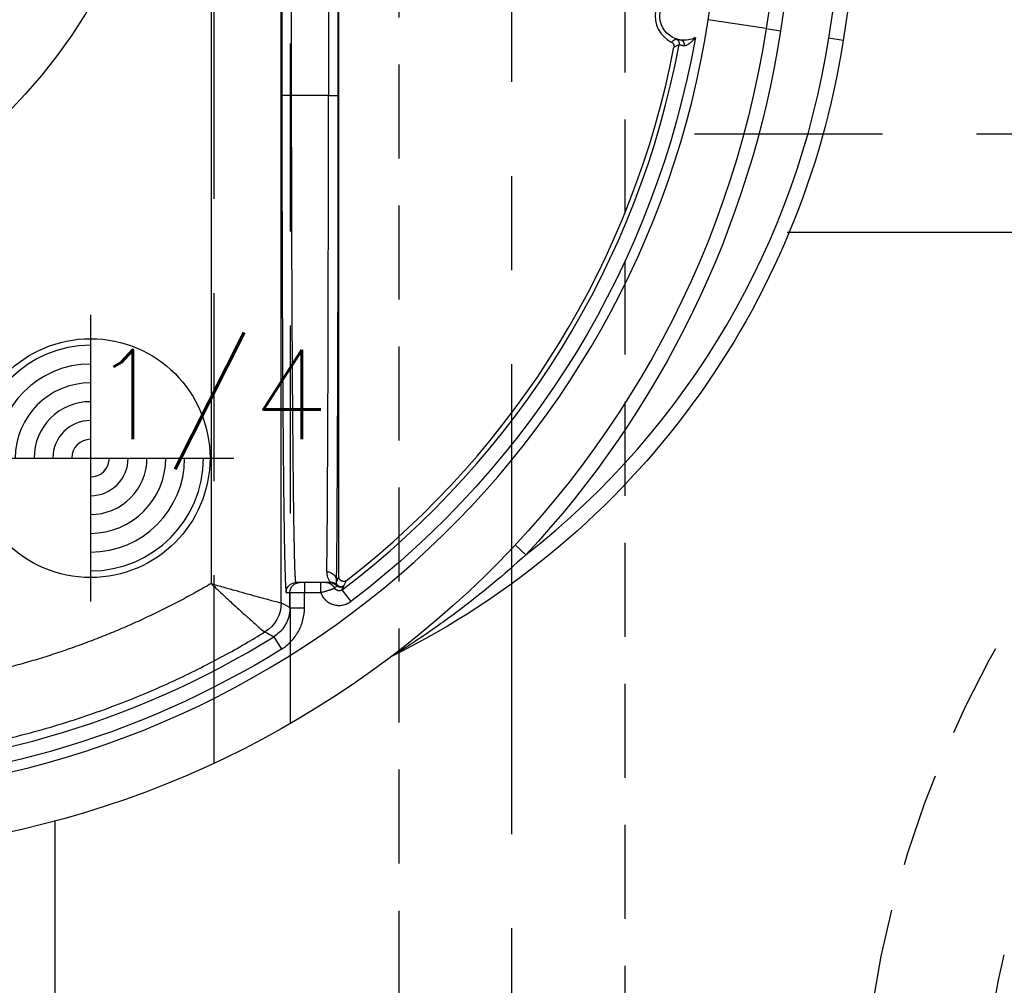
# Model space of a CAD drawing. Extents: x 2651 to 7771, y -1163 to 1075.
# Tile 62 of 256: x 4121 to 4147, y 23 to 48. Entities that reach past the tile are written whole.
import ezdxf

# ---------------------------------------------------------------- set-up
doc = ezdxf.new("R2010")
doc.units = 0
doc.header["$LTSCALE"] = 10
for name, pattern in [('CENTER', [2, 1.25, -0.25, 0.25, -0.25]), ('CNSHID', [4, 3, -1]), ('DASHED', [0.75, 0.5, -0.25]), ('HIDDEN', [0.375, 0.25, -0.125])]:
    doc.linetypes.add(name, pattern=pattern)
doc.layers.get('0').update_dxf_attribs({"linetype": 'CONTINUOUS'})
doc.layers.get('Defpoints').update_dxf_attribs({"linetype": 'CONTINUOUS'})
for name, color, linetype in [('1', 7, 'CONTINUOUS'), ('111', 7, 'CONTINUOUS'), ('COOL', 150, 'HIDDEN'), ('DIM', 3, 'CONTINUOUS'), ('HIDDEN', 6, 'HIDDEN'), ('PART', 7, 'CONTINUOUS'), ('PIN', 3, 'CONTINUOUS'), ('WL1-HL', 4, 'CNSHID')]:
    doc.layers.add(name, color=color, linetype=linetype)
doc.styles.get("Standard").update_dxf_attribs({"font": 'romans.shx'})
doc.dimstyles.new('MM& INCH5', dxfattribs={"dimtxt": 5, "dimasz": 2.5, "dimexe": 1, "dimexo": 0.5, "dimtad": 0, "dimrnd": 1.38778e-17, "dimzin": 9, "dimdsep": 46, "dimtxsty": 'Standard', "dimblk": 'CLOSED', "dimcen": 0, "dimclrd": 3, "dimclre": 3, "dimclrt": 3, "dimazin": 2, "dimtfac": 0.75, "dimtofl": 0, "dimtmove": 0, "dimatfit": 3, "dimfxl": 0, "dimtolj": 1, "dimarcsym": 0})

# ---------------------------------------------------------------- blocks, each defined once
blk = doc.blocks.new('DSD')
at = {"layer": '1', "color": 6, "linetype": 'DASHED'}
for p, q in [((499.908, 459.883), (499.908, 509.019)), ((501.927, 509.019), (501.927, 460.933)), ((501.71, 477.638), (501.705, 477.638)), ((501.922, 464.017), (501.922, 464.425))]:
    blk.add_line(p, q, dxfattribs=at)
at = {"layer": '1', "color": 252, "linetype": 'Continuous'}
for p, q in [((501.692, 464.145), (501.692, 508.531)), ((499.831, 508.003), (499.831, 464.659)), ((501.71, 495.113), (501.71, 477.638)), ((501.969, 477.638), (501.969, 495.113)), ((502.947, 495.113), (502.947, 477.638)), ((503.206, 477.638), (503.206, 495.113)), ((514.577, 479.412), (513.04, 479.65)), ((514.577, 479.412), (514.961, 479.353)), ((516.625, 479.096), (516.241, 479.155)), ((501.969, 477.638), (501.71, 477.638)), ((502.947, 477.638), (501.969, 477.638)), ((502.947, 477.638), (503.206, 477.638)), ((507.907, 465.686), (508.191, 465.421)), ((502.312, 464.684), (502.312, 464.425)), ((502.739, 464.684), (502.739, 464.425)), ((502.997, 464.684), (502.997, 464.684)), ((503.307, 464.492), (503.542, 464.182)), ((501.825, 464.425), (501.923, 464.425)), ((501.923, 464.425), (501.923, 464.016)), ((501.923, 464.425), (502.312, 464.425)), ((502.312, 464.425), (502.739, 464.425)), ((502.312, 464.016), (502.312, 464.425)), ((501.923, 464.016), (502.312, 464.016)), ((501.496, 463.246), (501.701, 462.916))]:
    blk.add_line(p, q, dxfattribs=at)
at = {"layer": '1', "color": 7, "linetype": 'Continuous'}
for p, q in [((503.222, 464.844), (503.222, 508.076)), ((502.182, 464.684), (502.084, 464.684)), ((502.312, 464.684), (502.182, 464.684)), ((502.739, 464.684), (502.312, 464.684)), ((503.184, 464.604), (503.184, 464.604))]:
    blk.add_line(p, q, dxfattribs=at)
at = {"layer": '1', "color": 252, "linetype": 'Continuous', "extrusion": (0, 0, -1)}
for centre, radius, start, end in [((-258.538, 518.994), 259.469, 171.21206, 188.78794), ((-488.973, 483.37), 26.297, 188.7879, 223.0455), ((-488.973, 483.37), 24.093, 190.0333, 232.7905), ((-488.973, 483.37), 24.091, 238.1066, 270)]:
    blk.add_arc(centre, radius, start, end, dxfattribs=at)
at = {"layer": '1', "color": 252, "linetype": 'Continuous'}
for centre, radius, start, end in [((258.538, 518.994), 260.764, 351.21206, 8.78754), ((258.538, 518.994), 257.526, 351.21206, 8.78794), ((488.973, 483.37), 24.354, 270, 351.2121), ((494.862, 482.46), 21.633, 308.0345, 351.2121), ((488.973, 483.37), 23.704, 307.2095, 349.3511), ((488.973, 483.37), 23.702, 270, 301.8934)]:
    blk.add_arc(centre, radius, start, end, dxfattribs=at)
at = {"layer": '1', "color": 7, "linetype": 'Continuous', "extrusion": (0, 0, -1)}
for centre, radius, start, end in [((-258.538, 518.994), 261.153, 171.21206, 188.78794), ((-258.538, 518.994), 259.08, 171.21206, 188.78794), ((-512.4, 479.749), 0.648, 276.418, 102.0087), ((-488.973, 483.37), 25.908, 188.7879, 270), ((-494.862, 482.46), 22.022, 188.7879, 243.6342), ((-512.4, 479.749), 0.648, 242.7301, 276.418)]:
    blk.add_arc(centre, radius, start, end, dxfattribs=at)
at = {"layer": '1', "color": 7, "linetype": 'Continuous'}
for centre, radius, start, end in [((512.4, 479.749), 0.772, 97.6644, 243.8079), ((488.973, 483.37), 23.581, 307.8157, 349.1097), ((504.814, 462.381), 0.389, 116.3658, 127.0428)]:
    blk.add_arc(centre, radius, start, end, dxfattribs=at)
at = {"layer": '1', "color": 110, "linetype": 'Continuous'}
blk.add_arc((488.973, 483.37), 24.354, 270, 351.2121, dxfattribs=at)
at = {"layer": '1', "color": 252, "linetype": 'Continuous', "extrusion": (0, 0, -1)}
for centre, major_axis, ratio, start_param, end_param in [((512.141, 479.014), (-0.065, 0.112), 0.999983, 0.861915, 2.279678), ((502.902, 464.719), (-0.259, 0.005), 0.977776, 1.550897, 3.120779), ((502.084, 464.425), (0, 0.259), 0.999962, 4.712389, 6.283185), ((502.182, 464.425), (0, 0.259), 0.999962, 4.712389, 6.283185), ((502.879, 464.425), (0, 0.259), 0.999963, 0, 1.118997), ((502.984, 464.425), (0, 0.259), 0.999925, 0, 0.841069), ((502.991, 464.441), (-0.218, -0.14), 0.998355, 2.140409, 2.981371), ((502.997, 464.425), (0, 0.259), 0.999931, 0, 0.807195), ((502.997, 464.425), (-0.005, 0.259), 0.999933, 0.01791, 0.825023), ((503.273, 464.684), (-0.116, 0.057), 0.999951, 3.600398, 5.094617), ((503.278, 464.694), (-0.118, 0.053), 0.999958, 3.638367, 5.099043), ((500.785, 464.145), (0.443, 0.791), 0.99995, 1.060893, 2.0807), ((500.785, 464.145), (0.118, -0.899), 0.999771, 4.842966, 5.862766)]:
    blk.add_ellipse(centre, major_axis=major_axis, ratio=ratio, start_param=start_param, end_param=end_param, dxfattribs=at)
at = {"layer": '1', "color": 7, "linetype": 'Continuous', "extrusion": (0, 0, -1)}
for centre, major_axis, ratio, start_param, end_param in [((512.313, 478.976), (-0.014, -0.129), 0.659067, 3.147394, 4.763783), ((503.281, 464.7), (-0.116, 0.057), 0.999951, 3.600067, 5.09439)]:
    blk.add_ellipse(centre, major_axis=major_axis, ratio=ratio, start_param=start_param, end_param=end_param, dxfattribs=at)
at = {"layer": '1', "color": 7, "linetype": 'Continuous'}
blk.add_ellipse((502.89, 477.638), major_axis=(0, 12.954), ratio=0.004451, start_param=3.352768, end_param=4.712389, dxfattribs=at)
at = {"layer": '1', "color": 252, "linetype": 'Continuous'}
blk.add_ellipse((503.149, 477.638), major_axis=(0, 13.213), ratio=0.004363, start_param=3.352768, end_param=4.712389, dxfattribs=at)
for points, degree in [([(512.184, 479.136), (512.143, 479.107), (512.102, 479.081), (512.06, 479.056)], 3), ([(512.13, 478.915), (512.153, 478.927), (512.199, 478.951), (512.245, 478.977), (512.269, 478.99)], 3), ([(503.222, 464.844), (503.202, 464.802), (503.181, 464.76), (503.161, 464.719)], 3), ([(503.36, 464.597), (503.384, 464.645), (503.407, 464.693), (503.431, 464.741)], 3), ([(503.307, 464.492), (503.322, 464.522), (503.337, 464.551), (503.352, 464.581)], 3), ([(503.352, 464.581), (503.357, 464.591)], 1), ([(503.357, 464.591), (503.36, 464.597)], 1), ([(501.923, 464.016), (501.846, 464.059), (501.769, 464.102), (501.692, 464.145)], 3)]:
    blk.add_open_spline(points, degree=degree, dxfattribs=at)
at = {"layer": '1', "color": 7, "linetype": 'Continuous'}
for points, knots in [([(512.328, 479.105), (512.316, 479.106), (512.304, 479.108), (512.288, 479.11), (512.283, 479.111), (512.274, 479.113), (512.269, 479.114), (512.255, 479.117), (512.239, 479.121), (512.225, 479.124), (512.221, 479.128), (512.215, 479.125), (512.212, 479.13), (512.206, 479.128), (512.203, 479.132), (512.19, 479.13), (512.194, 479.137), (512.18, 479.135), (512.185, 479.137)], [0, 0, 0, 0, 0.125, 0.125, 0.1875, 0.1875, 0.25, 0.25, 0.375, 0.5, 0.5, 0.5625, 0.5625, 0.625, 0.625, 0.75, 0.875, 1, 1, 1, 1]), ([(512.396, 478.961), (512.401, 478.96), (512.406, 478.96), (512.41, 478.96), (512.415, 478.961), (512.424, 478.962), (512.43, 478.963), (512.444, 478.967), (512.451, 478.969), (512.461, 478.973), (512.465, 478.975), (512.471, 478.978), (512.476, 478.98), (512.492, 478.988), (512.506, 478.996), (512.526, 479.009), (512.536, 479.016), (512.546, 479.023), (512.552, 479.028), (512.556, 479.03), (512.571, 479.043), (512.584, 479.053), (512.608, 479.075), (512.62, 479.087), (512.643, 479.11), (512.654, 479.122), (512.671, 479.141), (512.676, 479.147), (512.683, 479.156), (512.686, 479.159), (512.689, 479.163), (512.692, 479.167), (512.695, 479.17), (512.698, 479.174)], [0, 0, 0, 0, 0.03125, 0.03125, 0.0625, 0.0625, 0.125, 0.125, 0.1875, 0.1875, 0.21875, 0.21875, 0.25, 0.25, 0.375, 0.375, 0.4375, 0.46875, 0.46875, 0.5, 0.5, 0.625, 0.625, 0.75, 0.75, 0.875, 0.875, 0.9375, 0.9375, 0.96875, 0.984375, 0.984375, 1, 1, 1, 1]), ([(512.06, 479.056), (512.066, 479.053), (512.078, 479.046), (512.089, 479.037), (512.096, 479.029), (512.099, 479.026), (512.103, 479.021), (512.11, 479.013), (512.115, 479.004), (512.12, 478.995), (512.122, 478.991), (512.124, 478.985), (512.127, 478.975), (512.13, 478.964), (512.131, 478.954), (512.132, 478.95), (512.132, 478.943), (512.132, 478.933), (512.131, 478.922), (512.13, 478.915)], [0, 0, 0, 0, 0.125, 0.25, 0.25, 0.3125, 0.3125, 0.375, 0.5, 0.5, 0.5625, 0.5625, 0.625, 0.75, 0.75, 0.8125, 0.8125, 0.875, 1, 1, 1, 1]), ([(512.269, 478.991), (512.273, 478.99), (512.277, 478.987), (512.282, 478.986), (512.286, 478.984), (512.291, 478.983), (512.295, 478.981), (512.3, 478.98), (512.304, 478.978), (512.32, 478.974), (512.334, 478.97), (512.341, 478.969), (512.345, 478.968), (512.35, 478.967), (512.355, 478.966), (512.359, 478.965), (512.373, 478.963), (512.387, 478.961), (512.397, 478.961)], [0, 0, 0, 0, 0.125, 0.25, 0.375, 0.375, 0.4375, 0.4375, 0.5, 0.625, 0.75, 0.75, 0.78125, 0.78125, 0.8125, 0.8125, 0.875, 1, 1, 1, 1]), ([(502.902, 464.972), (502.901, 464.954), (502.902, 464.936), (502.906, 464.903), (502.908, 464.887), (502.918, 464.842), (502.928, 464.816), (502.943, 464.782), (502.948, 464.771), (502.956, 464.757), (502.958, 464.752), (502.963, 464.744), (502.97, 464.731), (502.977, 464.721), (502.985, 464.709), (502.989, 464.704), (502.991, 464.699)], [0, 0, 0, 0, 0.125, 0.125, 0.25, 0.25, 0.5, 0.5, 0.625, 0.625, 0.6875, 0.6875, 0.75, 0.875, 0.875, 1, 1, 1, 1]), ([(503.184, 464.614), (503.183, 464.618), (503.181, 464.622), (503.176, 464.635), (503.173, 464.643), (503.167, 464.66), (503.164, 464.67), (503.162, 464.687), (503.161, 464.693), (503.16, 464.705), (503.16, 464.712), (503.161, 464.719)], [0, 0, 0, 0, 0.25, 0.25, 0.5, 0.5, 0.75, 0.75, 0.875, 0.875, 1, 1, 1, 1]), ([(503.431, 464.741), (503.426, 464.738), (503.416, 464.731), (503.406, 464.726), (503.398, 464.723), (503.394, 464.721), (503.389, 464.719), (503.38, 464.717), (503.371, 464.715), (503.363, 464.715), (503.358, 464.714), (503.353, 464.714), (503.349, 464.714), (503.341, 464.714), (503.329, 464.716), (503.317, 464.719), (503.309, 464.721), (503.305, 464.723), (503.3, 464.725), (503.292, 464.728), (503.284, 464.733), (503.277, 464.738), (503.274, 464.74), (503.27, 464.743), (503.266, 464.746), (503.26, 464.752), (503.252, 464.76), (503.245, 464.77), (503.241, 464.777), (503.238, 464.781), (503.236, 464.786), (503.232, 464.794), (503.229, 464.802), (503.226, 464.814), (503.224, 464.82), (503.223, 464.832), (503.222, 464.838), (503.222, 464.844)], [0, 0, 0, 0, 0.0625, 0.125, 0.125, 0.15625, 0.15625, 0.1875, 0.25, 0.25, 0.28125, 0.28125, 0.3125, 0.3125, 0.375, 0.4375, 0.4375, 0.46875, 0.46875, 0.5, 0.5625, 0.5625, 0.59375, 0.59375, 0.625, 0.625, 0.6875, 0.75, 0.75, 0.78125, 0.78125, 0.8125, 0.875, 0.875, 0.9375, 0.9375, 1, 1, 1, 1]), ([(502.88, 464.684), (502.876, 464.684), (502.864, 464.684), (502.842, 464.684), (502.822, 464.684), (502.782, 464.684), (502.766, 464.684), (502.748, 464.684), (502.739, 464.684)], [0, 0, 0, 0, 0.1875, 0.375, 0.5, 0.625, 0.875, 1, 1, 1, 1]), ([(502.739, 464.425), (502.746, 464.427), (502.752, 464.428), (502.764, 464.431), (502.783, 464.435), (502.813, 464.442), (502.837, 464.448), (502.854, 464.453), (502.86, 464.455), (502.872, 464.458), (502.878, 464.459), (502.906, 464.467), (502.928, 464.473), (502.958, 464.482), (502.967, 464.486), (502.982, 464.49), (502.986, 464.492), (502.995, 464.495), (503, 464.496), (503.013, 464.5), (503.021, 464.503), (503.032, 464.507), (503.036, 464.509), (503.043, 464.511), (503.047, 464.513), (503.063, 464.519), (503.075, 464.523), (503.085, 464.527), (503.089, 464.529), (503.094, 464.531), (503.098, 464.532), (503.106, 464.535), (503.112, 464.538)], [0, 0, 0, 0, 0.03125, 0.03125, 0.0625, 0.125, 0.1875, 0.1875, 0.21875, 0.21875, 0.25, 0.25, 0.375, 0.375, 0.4375, 0.4375, 0.46875, 0.46875, 0.5, 0.5, 0.5625, 0.5625, 0.59375, 0.59375, 0.625, 0.625, 0.75, 0.75, 0.78125, 0.78125, 0.8125, 1, 1, 1, 1]), ([(502.984, 464.684), (502.973, 464.684), (502.963, 464.684), (502.945, 464.684), (502.936, 464.684), (502.91, 464.684), (502.894, 464.684), (502.879, 464.684)], [0, 0, 0, 0, 0.25, 0.25, 0.5, 0.5, 1, 1, 1, 1]), ([(503.112, 464.538), (503.122, 464.548), (503.132, 464.558), (503.154, 464.578), (503.165, 464.588), (503.177, 464.598)], [0, 0, 0, 0, 0.5, 0.5, 1, 1, 1, 1]), ([(503.307, 464.492), (503.3, 464.486), (503.292, 464.481), (503.279, 464.475), (503.274, 464.473), (503.265, 464.47), (503.26, 464.469), (503.246, 464.466), (503.237, 464.465), (503.227, 464.465), (503.222, 464.465), (503.218, 464.466), (503.211, 464.467), (503.199, 464.469), (503.19, 464.471), (503.185, 464.473), (503.181, 464.475), (503.176, 464.477), (503.165, 464.481), (503.155, 464.488), (503.148, 464.494), (503.144, 464.497), (503.141, 464.5), (503.135, 464.505), (503.128, 464.514), (503.122, 464.522), (503.119, 464.526), (503.112, 464.538)], [0, 0, 0, 0, 0.125, 0.125, 0.1875, 0.1875, 0.25, 0.25, 0.375, 0.375, 0.40625, 0.40625, 0.4375, 0.5, 0.5625, 0.5625, 0.59375, 0.59375, 0.625, 0.75, 0.75, 0.78125, 0.78125, 0.8125, 0.875, 0.9375, 1, 1, 1, 1])]:
    blk.add_open_spline(points, degree=3, knots=knots, dxfattribs=at)
at = {"layer": '1', "color": 252, "linetype": 'Continuous'}
blk.add_rational_spline([(501.71, 477.638), (501.71, 469.898), (501.757, 464.425), (501.825, 464.425)], [1, 0.804737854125, 0.804737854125, 1], degree=3, dxfattribs=at)
for points, knots in [([(502.084, 464.684), (502.082, 464.689), (502.077, 464.698), (502.071, 464.768), (502.064, 464.879), (502.058, 465.031), (502.052, 465.222), (502.046, 465.449), (502.041, 465.711), (502.035, 466.004), (502.03, 466.327), (502.025, 466.678), (502.021, 467.054), (502.016, 467.452), (502.012, 467.87), (502.008, 468.307), (502.004, 468.76), (502, 469.227), (501.996, 469.706), (501.993, 470.194), (501.99, 470.691), (501.987, 471.194), (501.985, 471.701), (501.982, 472.211), (501.98, 472.723), (501.978, 473.234), (501.976, 473.744), (501.974, 474.251), (501.973, 474.754), (501.972, 475.252), (501.971, 475.744), (501.97, 476.23), (501.969, 476.707), (501.969, 477.176), (501.969, 477.485), (501.969, 477.638)], [0, 0, 0, 0, 0.038023, 0.075563, 0.112621, 0.149196, 0.185289, 0.2209, 0.256028, 0.290673, 0.324837, 0.358517, 0.391715, 0.424431, 0.456664, 0.488415, 0.519683, 0.550468, 0.580772, 0.610592, 0.63993, 0.668786, 0.697159, 0.72505, 0.752458, 0.779383, 0.805826, 0.831787, 0.857265, 0.88226, 0.906773, 0.930804, 0.954352, 0.977417, 1, 1, 1, 1]), ([(508.191, 465.421), (507.615, 464.893), (507.015, 464.395), (506.093, 463.702), (505.781, 463.479), (505.314, 463.162), (505.158, 463.058), (504.931, 462.912), (504.856, 462.864), (504.753, 462.798), (504.72, 462.778), (504.664, 462.743), (504.637, 462.727), (504.644, 462.73)], [0, 0, 0, 0, 0.5, 0.5, 0.75, 0.75, 0.875, 0.875, 0.9375, 0.9375, 0.96875, 0.96875, 1, 1, 1, 1]), ([(499.831, 464.659), (499.887, 464.606), (500.002, 464.496), (500.176, 464.33), (500.378, 464.145), (500.597, 463.945), (500.888, 463.682), (501.174, 463.426), (501.231, 463.39), (501.259, 463.373)], [0, 0, 0, 0, 0.080251, 0.163962, 0.250677, 0.375166, 0.501457, 0.754561, 1, 1, 1, 1]), ([(499.831, 464.659), (500.276, 464.531), (500.728, 464.404), (501.437, 464.209), (501.68, 464.145), (501.691, 464.145)], [0, 0, 0, 0, 0.5, 0.5, 1, 1, 1, 1]), ([(502.739, 464.425), (502.746, 464.406), (502.754, 464.387), (502.767, 464.36), (502.772, 464.351), (502.779, 464.337), (502.782, 464.333), (502.787, 464.324), (502.801, 464.302), (502.828, 464.265), (502.855, 464.236), (502.877, 464.214), (502.885, 464.208), (502.896, 464.198), (502.9, 464.194), (502.908, 464.188), (502.929, 464.172), (502.967, 464.147), (503.003, 464.128), (503.026, 464.118), (503.031, 464.116), (503.04, 464.112), (503.055, 464.107), (503.089, 464.095), (503.138, 464.084), (503.178, 464.079), (503.209, 464.077), (503.219, 464.077), (503.24, 464.077), (503.27, 464.078), (503.321, 464.084), (503.36, 464.093), (503.385, 464.101), (503.39, 464.102), (503.399, 464.106), (503.414, 464.111), (503.447, 464.124), (503.492, 464.147), (503.526, 464.17), (503.542, 464.182)], [0, 0, 0, 0, 0.0625, 0.0625, 0.09375, 0.09375, 0.109375, 0.109375, 0.125, 0.1875, 0.25, 0.25, 0.28125, 0.28125, 0.296875, 0.296875, 0.3125, 0.375, 0.4375, 0.4375, 0.453125, 0.453125, 0.46875, 0.5, 0.5625, 0.625, 0.625, 0.65625, 0.65625, 0.6875, 0.75, 0.8125, 0.8125, 0.828125, 0.828125, 0.84375, 0.875, 0.9375, 1, 1, 1, 1]), ([(501.923, 464.016), (501.92, 463.956), (501.913, 463.834), (501.856, 463.657), (501.765, 463.493), (501.645, 463.351), (501.545, 463.281), (501.496, 463.246)], [0, 0, 0, 0, 0.195853, 0.3979, 0.6021, 0.804147, 1, 1, 1, 1]), ([(501.701, 462.916), (501.795, 462.975), (501.879, 463.044), (502.03, 463.202), (502.096, 463.292), (502.202, 463.482), (502.243, 463.586), (502.298, 463.797), (502.312, 463.906), (502.312, 464.016)], [0, 0, 0, 0, 0.25, 0.25, 0.5, 0.5, 0.75, 0.75, 1, 1, 1, 1]), ([(488.973, 459.897), (489.342, 459.902), (490.07, 459.912), (491.14, 459.991), (492.172, 460.109), (493.162, 460.268), (494.111, 460.461), (495.016, 460.684), (495.879, 460.932), (496.698, 461.201), (497.474, 461.488), (498.207, 461.787), (498.897, 462.097), (499.546, 462.412), (500.154, 462.731), (500.722, 463.048), (501.084, 463.267), (501.259, 463.373)], [0, 0, 0, 0, 0.085719, 0.168715, 0.24899, 0.326543, 0.401375, 0.473484, 0.542872, 0.609539, 0.673484, 0.734707, 0.793208, 0.848989, 0.902047, 0.952384, 1, 1, 1, 1]), ([(501.259, 463.373), (501.281, 463.361), (501.302, 463.35), (501.381, 463.308), (501.438, 463.277), (501.496, 463.246)], [0, 0, 0, 0, 0.272267, 0.272267, 1, 1, 1, 1])]:
    blk.add_open_spline(points, degree=3, knots=knots, dxfattribs=at)
at = {"layer": '1', "color": 7, "linetype": 'Continuous'}
blk.add_rational_spline([(499.831, 464.659), (496.501, 462.718), (492.78, 461.712), (488.925, 461.711)], [1, 0.976931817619, 0.976931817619, 1], degree=3, dxfattribs=at)
for points, degree in [([(502.997, 464.684), (502.984, 464.684)], 1), ([(502.991, 464.699), (502.995, 464.695), (502.997, 464.684)], 2), ([(503.177, 464.598), (503.184, 464.604)], 1), ([(503.184, 464.604), (503.184, 464.613)], 1), ([(501.692, 464.145), (501.691, 464.145), (501.691, 464.145), (501.691, 464.145)], 3), ([(501.259, 463.373), (501.259, 463.373), (501.259, 463.373), (501.259, 463.373)], 3)]:
    blk.add_open_spline(points, degree=degree, dxfattribs=at)
blk = doc.blocks.new('*U25', base_point=(1674.051, 1330.198))
at = {"layer": 'HIDDEN', "color": 110}
for radius in [28.575, 25.4]:
    blk.add_circle((1674.051, 1330.198), radius, dxfattribs=at)
blk = doc.blocks.new('*D149')
at = {"layer": 'Defpoints', "color": 0}
for p in [(4171.684, 387.642), (3870.047, 12.642), (3896.684, 12.642)]:
    blk.add_point(p, dxfattribs=at)
at = {"layer": 'DIM', "color": 3, "lineweight": -2}
blk.add_line((3896.184, 12.642), (3870.047, 12.642), dxfattribs=at)
at = {"layer": 'DIM', "color": 3, "insert": (3844.303, 12.642), "char_height": 5, "attachment_point": 5}
blk.add_mtext('\\A1;375 [14.764]', dxfattribs=at)
blk = doc.blocks.new('_Closed')
at = {"color": 0, "linetype": 'ByBlock', "lineweight": -2}
for p, q in [((-1, 0.167), (0, 0)), ((-1, 0.167), (-1, -0.167)), ((0, 0), (-1, -0.167)), ((0, 0), (-1, 0))]:
    blk.add_line(p, q, dxfattribs=at)
blk = doc.blocks.new('*D150')
at = {"layer": 'Defpoints', "color": 0}
for p in [(4171.684, 387.642), (3870.047, 55.642), (3896.684, 55.642)]:
    blk.add_point(p, dxfattribs=at)
at = {"layer": 'DIM', "color": 3, "lineweight": -2}
blk.add_line((3896.184, 55.642), (3870.047, 55.642), dxfattribs=at)
at = {"layer": 'DIM', "color": 3, "insert": (3844.303, 55.642), "char_height": 5, "attachment_point": 5}
blk.add_mtext('\\A1;332 [13.071]', dxfattribs=at)
blk = doc.blocks.new('*D151')
at = {"layer": 'Defpoints', "color": 0}
for p in [(4171.684, 387.642), (3870.047, -22.358), (3962.156, -22.358)]:
    blk.add_point(p, dxfattribs=at)
at = {"layer": 'DIM', "color": 3, "lineweight": -2}
blk.add_line((3961.656, -22.358), (3870.047, -22.358), dxfattribs=at)
at = {"layer": 'DIM', "color": 3, "insert": (3844.303, -22.358), "char_height": 5, "attachment_point": 5}
blk.add_mtext('\\A1;410 [16.142]', dxfattribs=at)
blk = doc.blocks.new('*D152')
at = {"layer": 'Defpoints', "color": 0}
for p in [(4171.684, 387.642), (3870.047, -84.358), (3941.504, -84.358)]:
    blk.add_point(p, dxfattribs=at)
at = {"layer": 'DIM', "color": 3, "lineweight": -2}
blk.add_line((3941.004, -84.358), (3870.047, -84.358), dxfattribs=at)
at = {"layer": 'DIM', "color": 3, "insert": (3844.303, -84.358), "char_height": 5, "attachment_point": 5}
blk.add_mtext('\\A1;472 [18.583]', dxfattribs=at)
blk = doc.blocks.new('*D153')
at = {"layer": 'Defpoints', "color": 0}
for p in [(4171.684, 387.642), (3870.047, -57.358), (4069.264, -57.358)]:
    blk.add_point(p, dxfattribs=at)
at = {"layer": 'DIM', "color": 3, "lineweight": -2}
blk.add_line((4068.764, -57.358), (3870.047, -57.358), dxfattribs=at)
at = {"layer": 'DIM', "color": 3, "insert": (3846.684, -57.358), "char_height": 5, "attachment_point": 5}
blk.add_mtext('\\A1;445 [17.52]', dxfattribs=at)
blk = doc.blocks.new('*D154')
at = {"layer": 'Defpoints', "color": 0}
for p in [(4171.684, 387.642), (3870.047, -104.358), (4071.444, -104.358)]:
    blk.add_point(p, dxfattribs=at)
at = {"layer": 'DIM', "color": 3, "lineweight": -2}
blk.add_line((4070.944, -104.358), (3870.047, -104.358), dxfattribs=at)
at = {"layer": 'DIM', "color": 3, "insert": (3846.684, -104.358), "char_height": 5, "attachment_point": 5}
blk.add_mtext('\\A1;492 [19.37]', dxfattribs=at)
blk = doc.blocks.new('*D155')
at = {"layer": 'Defpoints', "color": 0}
for p in [(4171.684, 387.642), (3870.047, -124.358), (4057.484, -124.358)]:
    blk.add_point(p, dxfattribs=at)
at = {"layer": 'DIM', "color": 3, "lineweight": -2}
blk.add_line((4056.984, -124.358), (3870.047, -124.358), dxfattribs=at)
at = {"layer": 'DIM', "color": 3, "insert": (3844.303, -124.358), "char_height": 5, "attachment_point": 5}
blk.add_mtext('\\A1;512 [20.157]', dxfattribs=at)
blk = doc.blocks.new('*D192')
at = {"layer": 'Defpoints', "color": 0}
for p in [(4171.684, 387.642), (3870.047, 32.042), (4076.434, 32.042)]:
    blk.add_point(p, dxfattribs=at)
at = {"layer": 'DIM', "color": 3, "lineweight": -2}
blk.add_line((4075.934, 32.042), (3870.047, 32.042), dxfattribs=at)
at = {"layer": 'DIM', "color": 3, "insert": (3849.065, 32.042), "char_height": 5, "attachment_point": 5}
blk.add_mtext('\\A1;355.6 [14]', dxfattribs=at)
blk = doc.blocks.new('*D194')
at = {"layer": 'Defpoints', "color": 0}
for p in [(4171.684, 387.642), (3974.684, -117.538), (3974.684, -149.953)]:
    blk.add_point(p, dxfattribs=at)
at = {"layer": 'DIM', "color": 3, "lineweight": -2}
blk.add_line((3974.684, -118.038), (3974.684, -149.953), dxfattribs=at)
at = {"layer": 'DIM', "color": 3, "insert": (3974.684, -172.959), "char_height": 5, "attachment_point": 5, "rotation": 90}
blk.add_mtext('\\A1;197 [7.756]', dxfattribs=at)
blk = doc.blocks.new('*D195')
at = {"layer": 'Defpoints', "color": 0}
for p in [(4171.684, 387.642), (4046.684, -137.358), (4046.684, -149.953)]:
    blk.add_point(p, dxfattribs=at)
at = {"layer": 'DIM', "color": 3, "lineweight": -2}
blk.add_line((4046.684, -137.858), (4046.684, -149.953), dxfattribs=at)
at = {"layer": 'DIM', "color": 3, "insert": (4046.684, -172.959), "char_height": 5, "attachment_point": 5, "rotation": 90}
blk.add_mtext('\\A1;125 [4.921]', dxfattribs=at)
blk = doc.blocks.new('*D196')
at = {"layer": 'Defpoints', "color": 0}
for p in [(4171.684, 387.642), (4064.684, -131.558), (4064.684, -149.953)]:
    blk.add_point(p, dxfattribs=at)
at = {"layer": 'DIM', "color": 3, "lineweight": -2}
blk.add_line((4064.684, -132.058), (4064.684, -149.953), dxfattribs=at)
at = {"layer": 'DIM', "color": 3, "insert": (4064.684, -172.959), "char_height": 5, "attachment_point": 5, "rotation": 90}
blk.add_mtext('\\A1;107 [4.213]', dxfattribs=at)
blk = doc.blocks.new('*D197')
at = {"layer": 'Defpoints', "color": 0}
for p in [(4171.684, 387.642), (4086.684, -119.598), (4086.684, -149.953)]:
    blk.add_point(p, dxfattribs=at)
at = {"layer": 'DIM', "color": 3, "lineweight": -2}
blk.add_line((4086.684, -120.098), (4086.684, -149.953), dxfattribs=at)
at = {"layer": 'DIM', "color": 3, "insert": (4086.684, -170.935), "char_height": 5, "attachment_point": 5, "rotation": 90}
blk.add_mtext('\\A1;85 [3.346]', dxfattribs=at)
blk = doc.blocks.new('*D198')
at = {"layer": 'Defpoints', "color": 0}
for p in [(4171.684, 387.642), (4096.684, -84.778), (4096.684, -149.953)]:
    blk.add_point(p, dxfattribs=at)
at = {"layer": 'DIM', "color": 3, "lineweight": -2}
blk.add_line((4096.684, -85.278), (4096.684, -149.953), dxfattribs=at)
at = {"layer": 'DIM', "color": 3, "insert": (4096.684, -170.935), "char_height": 5, "attachment_point": 5, "rotation": 90}
blk.add_mtext('\\A1;75 [2.953]', dxfattribs=at)
blk = doc.blocks.new('*D279')
at = {"layer": 'Defpoints', "color": 0}
for p in [(4171.684, 387.642), (3870.047, -67.358), (3896.684, -67.358)]:
    blk.add_point(p, dxfattribs=at)
at = {"layer": 'DIM', "color": 3, "lineweight": -2}
blk.add_line((3896.184, -67.358), (3870.047, -67.358), dxfattribs=at)
at = {"layer": 'DIM', "color": 3, "insert": (3844.303, -67.358), "char_height": 5, "attachment_point": 5}
blk.add_mtext('\\A1;455 [17.913]', dxfattribs=at)
blk = doc.blocks.new('A$C2C2739AE')
at = {"layer": '111', "color": 110, "linetype": 'DASHED'}
blk.add_line((-32.954, 57.62), (-15, 57.62), dxfattribs=at)
at = {"layer": '111', "color": 110, "linetype": 'Continuous'}
blk.add_line((-16.746, 55), (-30.487, 55), dxfattribs=at)
blk = doc.blocks.new('117')
at = {"layer": 'WL1-HL'}
for radius in [13.87, 10.3]:
    blk.add_circle((254.95, 1693.104), radius, dxfattribs=at)
blk = doc.blocks.new('A$C257357D5')
at = {"layer": 'COOL'}
blk.add_blockref('117', (-315.95, -1725.104), dxfattribs=at)
blk = doc.blocks.new('*U6', base_point=(965.4695, 1808.9548))
blk.add_circle((965.4695, 1808.9548), 0.5)
for radius, start, end in [(0.4724, 90, 180), (0.3937, 90, 180), (0.315, 90, 180), (0.2362, 90, 180), (0.1575, 90, 180), (0.0787, 90, 180), (0.0787, 270, 0), (0.1575, 270, 0), (0.2362, 270, 0), (0.315, 270, 0), (0.3937, 270, 0), (0.4724, 270, 0)]:
    blk.add_arc((965.4695, 1808.9548), radius, start, end)
at = {"layer": 'PIN'}
for p, q in [((965.4695, 1809.5548), (965.4695, 1808.3548)), ((964.8695, 1808.9548), (966.0695, 1808.9548))]:
    blk.add_line(p, q, dxfattribs=at)

msp = doc.modelspace()

# ---------------------------------------------------------------- linework, layer by layer
msp.add_line((4121.737, 26.993), (4121.737, 21.058))
at = {"layer": 'COOL', "color": 1, "linetype": 'CENTER'}
msp.add_line((4133.884, -113.358), (4133.884, 677.374), dxfattribs=at)
at = {"layer": 'COOL'}
msp.add_lwpolyline([(4130.883, -101.64), (4130.884, 675.642), (4133.884, 677.374), (4136.884, 675.642), (4136.883, -101.64)], dxfattribs=at)

# ---------------------------------------------------------------- block references
at = {"layer": 'DIM'}
for name, p in [('A$C2C2739AE', (4171.684, -12.358)), ('DSD', (3626.059, -431.352)), ('A$C257357D5', (4171.684, 87.642))]:
    msp.add_blockref(name, p, dxfattribs=at)
at = {"layer": 'PART', "xscale": -1, "rotation": 180}
msp.add_blockref('*U25', (4171.684, 17.642), dxfattribs=at)
at = {"layer": 'PIN', "xscale": 6.35, "yscale": 6.35, "zscale": 6.35}
msp.add_blockref('*U6', (4122.684, 36.642), dxfattribs=at)

# ---------------------------------------------------------------- texts
at = {"layer": 'PIN', "color": 4}
msp.add_text('1/4', height=2.3813, dxfattribs=at).set_placement((4122.684, 37.142))

# ---------------------------------------------------------------- dimensions: what is measured, and where the dimension line sits
at = {"layer": 'DIM'}
for feature_location, offset, dtype, picture, middle in [((3962.156, -22.358), (-92.109, 0), 0, '*D151', (3844.303, -22.358)), ((3941.504, -84.358), (-71.457, 0), 0, '*D152', (3844.303, -84.358)), ((3896.684, -67.358), (-26.637, 0), 0, '*D279', (3844.303, -67.358)), ((4057.484, -124.358), (-187.437, 0), 0, '*D155', (3844.303, -124.358)), ((3896.684, 12.642), (-26.637, 0), 0, '*D149', (3844.303, 12.642)), ((3896.684, 55.642), (-26.637, 0), 0, '*D150', (3844.303, 55.642)), ((4069.264, -57.358), (-199.217, 0), 0, '*D153', (3846.684, -57.358)), ((4071.444, -104.358), (-201.397, 0), 0, '*D154', (3846.684, -104.358)), ((4076.434, 32.042), (-206.387, 0), 0, '*D192', (3849.065, 32.042)), ((3974.684, -117.538), (0, -32.415), 1, '*D194', (3974.684, -172.959)), ((4046.684, -137.358), (0, -12.595), 1, '*D195', (4046.684, -172.959)), ((4064.684, -131.558), (0, -18.395), 1, '*D196', (4064.684, -172.959)), ((4086.684, -119.598), (0, -30.355), 1, '*D197', (4086.684, -170.935)), ((4096.684, -84.778), (0, -65.175), 1, '*D198', (4096.684, -170.935))]:
    dim = msp.add_ordinate_dim(feature_location=feature_location, offset=offset, dtype=dtype, origin=(4171.684, 387.642), dimstyle='MM& INCH5', dxfattribs=at)
    dim.commit()
    dim.dimension.update_dxf_attribs({"geometry": picture, "text_midpoint": middle})

doc.saveas('drawing.dxf')
